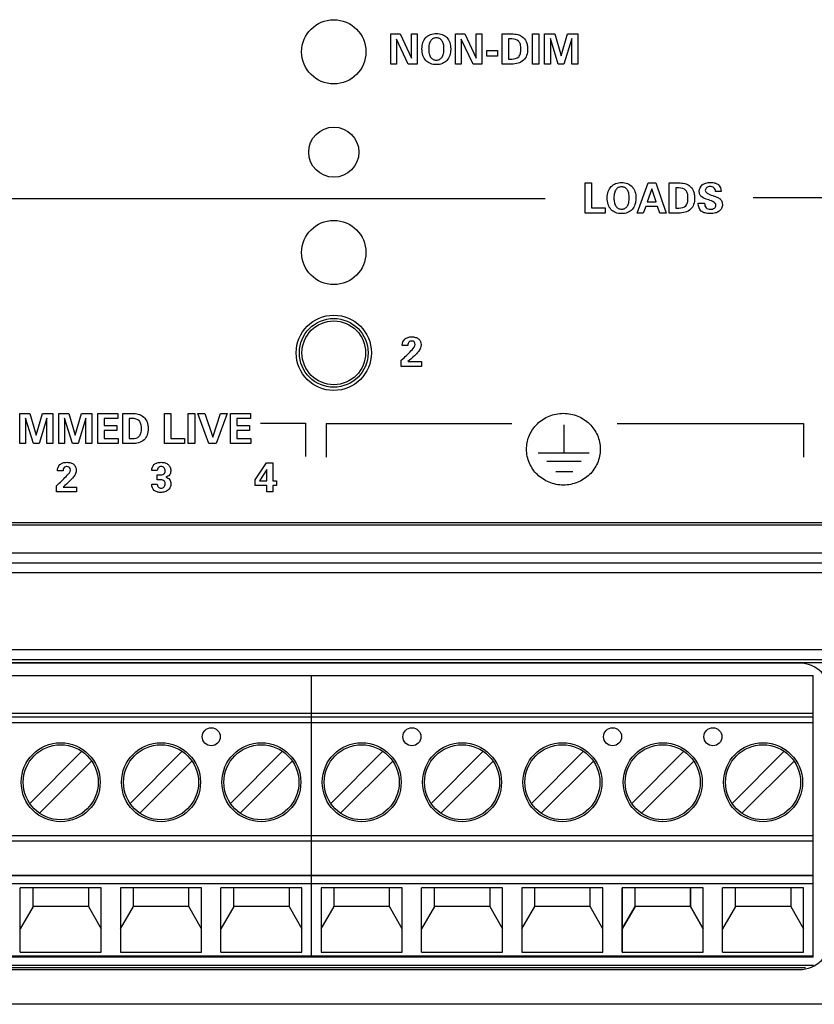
# Model space of a CAD drawing. Header units: inches. Extents: x 0.6 to 15.6, y 0.2 to 10.2.
# Tile 11 of 15: x 7.2 to 8.8, y 5.7 to 7.6. Entities that reach past the tile are written whole.
import ezdxf

# ---------------------------------------------------------------- set-up
doc = ezdxf.new("R2010")
doc.units = ezdxf.units.IN
doc.header["$LTSCALE"] = 0.935
doc.header["$MEASUREMENT"] = 0
doc.layers.get('0').update_dxf_attribs({"linetype": 'CONTINUOUS'})
doc.layers.add('A', color=1, linetype='CONTINUOUS')
doc.layers.add('SCREEN', color=5, linetype='CONTINUOUS')

msp = doc.modelspace()

# ---------------------------------------------------------------- linework, layer by layer
for p, q in [((10.7657, 6.6069), (2.4057, 6.6069)), ((2.4107, 6.6119), (10.7607, 6.6119)), ((2.4057, 6.5519), (10.7657, 6.5519)), ((2.4057, 6.5319), (10.7657, 6.5319)), ((10.7657, 6.5119), (2.4057, 6.5119)), ((2.4057, 6.3589), (10.7657, 6.3589)), ((2.4057, 6.3389), (10.7657, 6.3389)), ((2.4057, 6.333), (10.7657, 6.333)), ((8.7247, 6.332), (5.5807, 6.332)), ((5.5519, 5.7299), (8.7535, 5.7299)), ((5.5682, 5.7249), (8.7372, 5.7249)), ((5.5807, 5.721), (8.7247, 5.721)), ((10.7657, 5.6519), (2.4057, 5.6519))]:
    msp.add_line(p, q)
for centre, radius in [((7.797, 7.5503), 0.064), ((7.797, 7.3503), 0.05), ((7.797, 7.1503), 0.064), ((7.797, 6.9503), 0.075)]:
    msp.add_circle(centre, radius)
for centre, start, end in [((8.7247, 6.269), 0, 90), ((8.7247, 5.784), 270, 360)]:
    msp.add_arc(centre, 0.063, start, end)
at = {"layer": 'A'}
for p, q in [((6.9527, 6.307), (7.3527, 6.307)), ((7.3527, 6.307), (7.7527, 6.307)), ((7.7527, 6.307), (8.1527, 6.307)), ((7.7527, 5.746), (7.7527, 6.307)), ((7.7527, 5.746), (7.7527, 6.307)), ((8.1527, 6.307), (8.5527, 6.307)), ((8.3527, 6.307), (8.7527, 6.307)), ((8.7527, 5.746), (8.7527, 6.307)), ((6.9527, 6.2322), (7.3527, 6.2322)), ((6.9527, 6.2246), (7.3527, 6.2246)), ((7.3527, 6.2322), (7.7527, 6.2322)), ((7.3527, 6.2246), (7.7527, 6.2246)), ((7.7527, 6.2322), (8.1527, 6.2322)), ((7.7527, 6.2246), (8.1527, 6.2246)), ((8.1527, 6.2322), (8.5527, 6.2322)), ((8.1527, 6.2246), (8.5527, 6.2246)), ((8.3527, 6.2322), (8.7527, 6.2322)), ((8.3527, 6.2246), (8.7527, 6.2246)), ((7.3527, 6.2128), (6.9527, 6.2128)), ((7.7527, 6.2128), (7.3527, 6.2128)), ((8.1527, 6.2128), (7.7527, 6.2128)), ((8.5527, 6.2128), (8.1527, 6.2128)), ((8.7527, 6.2128), (8.3527, 6.2128)), ((7.191, 6.0522), (7.2949, 6.1562)), ((7.391, 6.0522), (7.4949, 6.1562)), ((7.591, 6.0522), (7.6949, 6.1562)), ((7.791, 6.0522), (7.8949, 6.1562)), ((7.991, 6.0522), (8.0949, 6.1562)), ((8.191, 6.0522), (8.2949, 6.1562)), ((8.391, 6.0522), (8.4949, 6.1562)), ((8.391, 6.0522), (8.4949, 6.1562)), ((8.591, 6.0522), (8.6949, 6.1562)), ((7.3144, 6.1367), (7.2104, 6.0327)), ((7.4104, 6.0327), (7.5144, 6.1367)), ((7.7144, 6.1367), (7.6104, 6.0327)), ((7.8104, 6.0327), (7.9144, 6.1367)), ((8.1144, 6.1367), (8.0104, 6.0327)), ((8.2104, 6.0327), (8.3144, 6.1367)), ((8.5144, 6.1367), (8.4104, 6.0327)), ((8.4104, 6.0327), (8.5144, 6.1367)), ((8.7144, 6.1367), (8.6104, 6.0327)), ((6.9527, 5.9885), (7.3527, 5.9885)), ((7.3527, 5.9885), (7.7527, 5.9885)), ((7.7527, 5.9885), (8.1527, 5.9885)), ((8.1527, 5.9885), (8.5527, 5.9885)), ((8.3527, 5.9885), (8.7527, 5.9885)), ((7.3527, 5.9767), (6.9527, 5.9767)), ((7.7527, 5.9767), (7.3527, 5.9767)), ((8.1527, 5.9767), (7.7527, 5.9767)), ((8.5527, 5.9767), (8.1527, 5.9767)), ((8.7527, 5.9767), (8.3527, 5.9767)), ((6.9527, 5.9094), (7.3527, 5.9094)), ((6.9527, 5.9085), (7.3527, 5.9085)), ((7.3527, 5.9094), (7.7527, 5.9094)), ((7.3527, 5.9085), (7.7527, 5.9085)), ((7.7527, 5.9094), (8.1527, 5.9094)), ((7.7527, 5.9085), (8.1527, 5.9085)), ((8.1527, 5.9094), (8.5527, 5.9094)), ((8.1527, 5.9085), (8.5527, 5.9085)), ((8.3527, 5.9094), (8.7527, 5.9094)), ((8.3527, 5.9085), (8.7527, 5.9085)), ((7.3527, 5.8919), (6.9527, 5.8919)), ((7.7527, 5.8919), (7.3527, 5.8919)), ((8.1527, 5.8919), (7.7527, 5.8919)), ((8.5527, 5.8919), (8.1527, 5.8919)), ((8.7527, 5.8919), (8.3527, 5.8919)), ((7.3334, 5.8842), (7.172, 5.8842)), ((7.172, 5.7555), (7.172, 5.8842)), ((7.1976, 5.8469), (7.1976, 5.8842)), ((7.3078, 5.8842), (7.3078, 5.8469)), ((7.3334, 5.7555), (7.3334, 5.8842)), ((7.5334, 5.8842), (7.372, 5.8842)), ((7.372, 5.8842), (7.372, 5.7555)), ((7.3976, 5.8469), (7.3976, 5.8842)), ((7.5078, 5.8469), (7.5078, 5.8842)), ((7.5334, 5.7555), (7.5334, 5.8842)), ((7.7334, 5.8842), (7.572, 5.8842)), ((7.572, 5.7555), (7.572, 5.8842)), ((7.5976, 5.8469), (7.5976, 5.8842)), ((7.7078, 5.8842), (7.7078, 5.8469)), ((7.7334, 5.7555), (7.7334, 5.8842)), ((7.9334, 5.8842), (7.772, 5.8842)), ((7.772, 5.8842), (7.772, 5.7555)), ((7.7976, 5.8469), (7.7976, 5.8842)), ((7.9078, 5.8469), (7.9078, 5.8842)), ((7.9334, 5.7555), (7.9334, 5.8842)), ((8.1334, 5.8842), (7.972, 5.8842)), ((7.972, 5.7555), (7.972, 5.8842)), ((7.9976, 5.8469), (7.9976, 5.8842)), ((8.1078, 5.8842), (8.1078, 5.8469)), ((8.1334, 5.7555), (8.1334, 5.8842)), ((8.3334, 5.8842), (8.172, 5.8842)), ((8.172, 5.8842), (8.172, 5.7555)), ((8.1976, 5.8469), (8.1976, 5.8842)), ((8.3078, 5.8469), (8.3078, 5.8842)), ((8.3334, 5.7555), (8.3334, 5.8842)), ((8.5334, 5.8842), (8.372, 5.8842)), ((8.372, 5.7555), (8.372, 5.8842)), ((8.5334, 5.8842), (8.372, 5.8842)), ((8.372, 5.8842), (8.372, 5.7555)), ((8.3976, 5.8469), (8.3976, 5.8842)), ((8.3976, 5.8469), (8.3976, 5.8842)), ((8.5078, 5.8842), (8.5078, 5.8469)), ((8.5078, 5.8469), (8.5078, 5.8842)), ((8.5334, 5.7555), (8.5334, 5.8842)), ((8.5334, 5.7555), (8.5334, 5.8842)), ((8.7334, 5.8842), (8.572, 5.8842)), ((8.572, 5.7555), (8.572, 5.8842)), ((8.5976, 5.8469), (8.5976, 5.8842)), ((8.7078, 5.8842), (8.7078, 5.8469)), ((8.7334, 5.7555), (8.7334, 5.8842)), ((7.1976, 5.8469), (7.172, 5.8021)), ((7.3078, 5.8469), (7.1976, 5.8469)), ((7.3078, 5.8469), (7.3334, 5.8021)), ((7.372, 5.8021), (7.3976, 5.8469)), ((7.5078, 5.8469), (7.3976, 5.8469)), ((7.5334, 5.8021), (7.5078, 5.8469)), ((7.5976, 5.8469), (7.572, 5.8021)), ((7.7078, 5.8469), (7.5976, 5.8469)), ((7.7078, 5.8469), (7.7334, 5.8021)), ((7.772, 5.8021), (7.7976, 5.8469)), ((7.9078, 5.8469), (7.7976, 5.8469)), ((7.9334, 5.8021), (7.9078, 5.8469)), ((7.9976, 5.8469), (7.972, 5.8021)), ((8.1078, 5.8469), (7.9976, 5.8469)), ((8.1078, 5.8469), (8.1334, 5.8021)), ((8.172, 5.8021), (8.1976, 5.8469)), ((8.3078, 5.8469), (8.1976, 5.8469)), ((8.3334, 5.8021), (8.3078, 5.8469)), ((8.3976, 5.8469), (8.372, 5.8021)), ((8.372, 5.8021), (8.3976, 5.8469)), ((8.5078, 5.8469), (8.3976, 5.8469)), ((8.5078, 5.8469), (8.3976, 5.8469)), ((8.5078, 5.8469), (8.5334, 5.8021)), ((8.5334, 5.8021), (8.5078, 5.8469)), ((8.5976, 5.8469), (8.572, 5.8021)), ((8.7078, 5.8469), (8.5976, 5.8469)), ((8.7078, 5.8469), (8.7334, 5.8021)), ((7.172, 5.7555), (7.3334, 5.7555)), ((7.372, 5.7555), (7.5334, 5.7555)), ((7.572, 5.7555), (7.7334, 5.7555)), ((7.772, 5.7555), (7.9334, 5.7555)), ((7.972, 5.7555), (8.1334, 5.7555)), ((8.172, 5.7555), (8.3334, 5.7555)), ((8.372, 5.7555), (8.5334, 5.7555)), ((8.372, 5.7555), (8.5334, 5.7555)), ((8.572, 5.7555), (8.7334, 5.7555)), ((6.9527, 5.7488), (7.3527, 5.7488)), ((7.3527, 5.746), (6.9527, 5.746)), ((7.3527, 5.7488), (7.7527, 5.7488)), ((7.7527, 5.746), (7.3527, 5.746)), ((7.7527, 5.7488), (8.1527, 5.7488)), ((8.1527, 5.746), (7.7527, 5.746)), ((8.1527, 5.7488), (8.5527, 5.7488)), ((8.5527, 5.746), (8.1527, 5.746)), ((8.3527, 5.7488), (8.7527, 5.7488)), ((8.7527, 5.746), (8.3527, 5.746))]:
    msp.add_line(p, q, dxfattribs=at)
for centre, radius in [((7.797, 6.9503), 0.0685), ((7.797, 6.9503), 0.0635), ((7.5527, 6.185), 0.018), ((7.9527, 6.185), 0.018), ((8.3527, 6.185), 0.018), ((8.5527, 6.185), 0.018), ((7.2527, 6.0944), 0.0787), ((7.2527, 6.0944), 0.0748), ((7.4527, 6.0944), 0.0787), ((7.4527, 6.0944), 0.0748), ((7.6527, 6.0944), 0.0787), ((7.6527, 6.0944), 0.0748), ((7.8527, 6.0944), 0.0787), ((7.8527, 6.0944), 0.0748), ((8.0527, 6.0944), 0.0787), ((8.0527, 6.0944), 0.0748), ((8.2527, 6.0944), 0.0787), ((8.2527, 6.0944), 0.0748), ((8.4527, 6.0944), 0.0787), ((8.4527, 6.0944), 0.0748), ((8.6527, 6.0944), 0.0787), ((8.6527, 6.0944), 0.0748)]:
    msp.add_circle(centre, radius, dxfattribs=at)
at = {"layer": 'SCREEN'}
for p, q in [((7.9107, 7.5859), (7.9292, 7.5859)), ((7.9107, 7.5258), (7.9107, 7.5859)), ((7.9222, 7.5755), (7.9222, 7.5258)), ((7.9455, 7.5258), (7.9222, 7.5755)), ((7.9292, 7.5859), (7.9518, 7.5376)), ((7.9518, 7.5859), (7.9633, 7.5859)), ((7.9518, 7.5376), (7.9518, 7.5859)), ((7.9633, 7.5859), (7.9633, 7.5258)), ((8.0397, 7.5859), (8.0582, 7.5859)), ((8.0397, 7.5258), (8.0397, 7.5859)), ((8.0746, 7.5258), (8.0512, 7.5755)), ((8.0512, 7.5755), (8.0512, 7.5258)), ((8.0582, 7.5859), (8.0808, 7.5376)), ((8.0808, 7.5859), (8.0923, 7.5859)), ((8.0808, 7.5376), (8.0808, 7.5859)), ((8.0923, 7.5859), (8.0923, 7.5258)), ((8.1328, 7.5859), (8.1516, 7.5859)), ((8.1328, 7.5258), (8.1328, 7.5859)), ((8.1521, 7.576), (8.1456, 7.576)), ((8.1456, 7.576), (8.1456, 7.5358)), ((8.1929, 7.5859), (8.2057, 7.5859)), ((8.1929, 7.5258), (8.1929, 7.5859)), ((8.2057, 7.5859), (8.2057, 7.5258)), ((8.2173, 7.5859), (8.2375, 7.5859)), ((8.2173, 7.5258), (8.2173, 7.5859)), ((8.2288, 7.5766), (8.2288, 7.5258)), ((8.2444, 7.5258), (8.2288, 7.5766)), ((8.2375, 7.5859), (8.2501, 7.5425)), ((8.2501, 7.5425), (8.2626, 7.5859)), ((8.2714, 7.5766), (8.2557, 7.5258)), ((8.2626, 7.5859), (8.2833, 7.5859)), ((8.2714, 7.5258), (8.2714, 7.5766)), ((8.2833, 7.5859), (8.2833, 7.5258)), ((8.1018, 7.5528), (8.1233, 7.5528)), ((8.1018, 7.5418), (8.1018, 7.5528)), ((8.1233, 7.5418), (8.1018, 7.5418)), ((8.1233, 7.5528), (8.1233, 7.5418)), ((7.9222, 7.5258), (7.9107, 7.5258)), ((7.9633, 7.5258), (7.9455, 7.5258)), ((8.0512, 7.5258), (8.0397, 7.5258)), ((8.0923, 7.5258), (8.0746, 7.5258)), ((8.1516, 7.5258), (8.1328, 7.5258)), ((8.1456, 7.5358), (8.1521, 7.5358)), ((8.2057, 7.5258), (8.1929, 7.5258)), ((8.2288, 7.5258), (8.2173, 7.5258)), ((8.2557, 7.5258), (8.2444, 7.5258)), ((8.2833, 7.5258), (8.2714, 7.5258)), ((8.298, 7.2889), (8.3108, 7.2889)), ((8.298, 7.2289), (8.298, 7.2889)), ((8.3108, 7.2889), (8.3108, 7.2391)), ((8.4019, 7.2289), (8.4237, 7.2889)), ((8.4237, 7.2889), (8.4388, 7.2889)), ((8.4388, 7.2889), (8.4597, 7.2289)), ((8.4658, 7.2889), (8.4846, 7.2889)), ((8.4658, 7.2289), (8.4658, 7.2889)), ((8.431, 7.2771), (8.4219, 7.2516)), ((8.4393, 7.2516), (8.431, 7.2771)), ((8.4851, 7.279), (8.4786, 7.279)), ((8.4786, 7.279), (8.4786, 7.2388)), ((8.5524, 7.2638), (8.5532, 7.2635)), ((8.569, 7.2721), (8.5579, 7.2721)), ((8.569, 7.2724), (8.569, 7.2721)), ((6.5479, 7.2577), (8.2182, 7.2577)), ((8.4187, 7.2418), (8.414, 7.2289)), ((8.4424, 7.2418), (8.4187, 7.2418)), ((8.4219, 7.2516), (8.4393, 7.2516)), ((8.4467, 7.2289), (8.4424, 7.2418)), ((8.5236, 7.2484), (8.5362, 7.2484)), ((8.5236, 7.2475), (8.5236, 7.2484)), ((8.5447, 7.2551), (8.5421, 7.2559)), ((8.633, 7.2596), (10.2787, 7.2596)), ((8.3379, 7.2289), (8.298, 7.2289)), ((8.3108, 7.2391), (8.3379, 7.2391)), ((8.3379, 7.2391), (8.3379, 7.2289)), ((8.414, 7.2289), (8.4019, 7.2289)), ((8.4597, 7.2289), (8.4467, 7.2289)), ((8.4846, 7.2289), (8.4658, 7.2289)), ((8.4786, 7.2388), (8.4851, 7.2388)), ((7.9336, 6.9651), (7.9336, 6.9657)), ((7.9447, 6.9651), (7.9336, 6.9651)), ((7.9314, 6.9354), (7.9348, 6.9385)), ((7.9314, 6.9232), (7.9314, 6.9354)), ((7.9447, 6.9331), (7.9716, 6.9331)), ((7.9716, 6.9331), (7.9716, 6.9232)), ((7.9716, 6.9232), (7.9314, 6.9232)), ((7.1712, 6.8294), (7.1915, 6.8294)), ((7.1712, 6.7694), (7.1712, 6.8294)), ((7.1915, 6.8294), (7.204, 6.786)), ((7.204, 6.786), (7.2165, 6.8294)), ((7.2165, 6.8294), (7.2372, 6.8294)), ((7.2372, 6.8294), (7.2372, 6.7694)), ((7.2489, 6.8294), (7.2691, 6.8294)), ((7.2489, 6.7694), (7.2489, 6.8294)), ((7.2691, 6.8294), (7.2817, 6.786)), ((7.2817, 6.786), (7.2942, 6.8294)), ((7.2942, 6.8294), (7.3149, 6.8294)), ((7.3149, 6.8294), (7.3149, 6.7694)), ((7.3266, 6.8294), (7.3663, 6.8294)), ((7.3266, 6.7694), (7.3266, 6.8294)), ((7.3663, 6.8294), (7.3663, 6.8194)), ((7.3765, 6.8294), (7.3952, 6.8294)), ((7.3765, 6.7694), (7.3765, 6.8294)), ((7.4597, 6.8294), (7.4725, 6.8294)), ((7.4597, 6.7694), (7.4597, 6.8294)), ((7.4725, 6.8294), (7.4725, 6.7795)), ((7.5071, 6.8294), (7.5198, 6.8294)), ((7.5071, 6.7694), (7.5071, 6.8294)), ((7.5198, 6.8294), (7.5198, 6.7694)), ((7.5261, 6.8294), (7.5401, 6.8294)), ((7.548, 6.7694), (7.5261, 6.8294)), ((7.5401, 6.8294), (7.5559, 6.7825)), ((7.5559, 6.7825), (7.5713, 6.8294)), ((7.5844, 6.8294), (7.5623, 6.7694)), ((7.5713, 6.8294), (7.5844, 6.8294)), ((7.5909, 6.8294), (7.6307, 6.8294)), ((7.5909, 6.7694), (7.5909, 6.8294)), ((7.6307, 6.8294), (7.6307, 6.8194)), ((7.1827, 6.8201), (7.1827, 6.7694)), ((7.1984, 6.7694), (7.1827, 6.8201)), ((7.2253, 6.8201), (7.2096, 6.7694)), ((7.2253, 6.7694), (7.2253, 6.8201)), ((7.2761, 6.7694), (7.2604, 6.8201)), ((7.2604, 6.8201), (7.2604, 6.7694)), ((7.303, 6.8201), (7.2873, 6.7694)), ((7.303, 6.7694), (7.303, 6.8201)), ((7.3663, 6.8194), (7.3396, 6.8194)), ((7.3396, 6.8194), (7.3396, 6.8053)), ((7.3957, 6.8195), (7.3893, 6.8195)), ((7.3893, 6.8195), (7.3893, 6.7793)), ((7.6307, 6.8194), (7.6039, 6.8194)), ((7.6039, 6.8194), (7.6039, 6.8053)), ((7.651, 6.8104), (7.7406, 6.8104)), ((7.7406, 6.8104), (7.7406, 6.7435)), ((7.3396, 6.8053), (7.3647, 6.8053)), ((7.3647, 6.7955), (7.3396, 6.7955)), ((7.3396, 6.7955), (7.3396, 6.7794)), ((7.3647, 6.8053), (7.3647, 6.7955)), ((7.6039, 6.8053), (7.629, 6.8053)), ((7.629, 6.7955), (7.6039, 6.7955)), ((7.6039, 6.7955), (7.6039, 6.7794)), ((7.629, 6.8053), (7.629, 6.7955)), ((7.7821, 6.8093), (8.1516, 6.8093)), ((7.7821, 6.8093), (7.7821, 6.7424)), ((8.2554, 6.8065), (8.2554, 6.7517)), ((8.3622, 6.8093), (8.7335, 6.8093)), ((8.7335, 6.8093), (8.7335, 6.7424)), ((7.3396, 6.7794), (7.3673, 6.7794)), ((7.3673, 6.7794), (7.3673, 6.7694)), ((7.3893, 6.7793), (7.3957, 6.7793)), ((7.4725, 6.7795), (7.4996, 6.7795)), ((7.4996, 6.7795), (7.4996, 6.7694)), ((7.6039, 6.7794), (7.6316, 6.7794)), ((7.6316, 6.7794), (7.6316, 6.7694)), ((7.1827, 6.7694), (7.1712, 6.7694)), ((7.2096, 6.7694), (7.1984, 6.7694)), ((7.2372, 6.7694), (7.2253, 6.7694)), ((7.2604, 6.7694), (7.2489, 6.7694)), ((7.2873, 6.7694), (7.2761, 6.7694)), ((7.3149, 6.7694), (7.303, 6.7694)), ((7.3673, 6.7694), (7.3266, 6.7694)), ((7.3952, 6.7694), (7.3765, 6.7694)), ((7.4996, 6.7694), (7.4597, 6.7694)), ((7.5198, 6.7694), (7.5071, 6.7694)), ((7.5623, 6.7694), (7.548, 6.7694)), ((7.6316, 6.7694), (7.5909, 6.7694)), ((8.2044, 6.7511), (8.3063, 6.7511)), ((8.2217, 6.7342), (8.2901, 6.7342)), ((7.2462, 6.7149), (7.2462, 6.7156)), ((7.2573, 6.7149), (7.2462, 6.7149)), ((7.4452, 6.7157), (7.4341, 6.7157)), ((7.6402, 6.6973), (7.663, 6.7311)), ((7.6639, 6.7176), (7.6492, 6.6952)), ((7.663, 6.7311), (7.6756, 6.7311)), ((7.6639, 6.6952), (7.6639, 6.7176)), ((7.6756, 6.7311), (7.6756, 6.6952)), ((8.2397, 6.7137), (8.2735, 6.7137)), ((7.4452, 6.707), (7.4498, 6.707)), ((7.4452, 6.6973), (7.4452, 6.707)), ((7.4496, 6.6973), (7.4452, 6.6973)), ((7.6402, 6.6856), (7.6402, 6.6973)), ((7.6492, 6.6952), (7.6639, 6.6952)), ((7.6756, 6.6952), (7.6828, 6.6952)), ((7.6828, 6.6952), (7.6828, 6.6856)), ((7.244, 6.6852), (7.2474, 6.6883)), ((7.244, 6.6731), (7.244, 6.6852)), ((7.2842, 6.6731), (7.244, 6.6731)), ((7.2573, 6.6829), (7.2842, 6.6829)), ((7.2842, 6.6829), (7.2842, 6.6731)), ((7.4343, 6.6885), (7.4452, 6.6885)), ((7.4343, 6.6873), (7.4343, 6.6885)), ((7.6639, 6.6856), (7.6402, 6.6856)), ((7.6639, 6.6731), (7.6639, 6.6856)), ((7.6756, 6.6731), (7.6639, 6.6731)), ((7.6828, 6.6856), (7.6756, 6.6856)), ((7.6756, 6.6856), (7.6756, 6.6731))]:
    msp.add_line(p, q, dxfattribs=at)
for points, knots in [([(7.9728, 7.5562), (7.9729, 7.5605), (7.9739, 7.5686), (7.9798, 7.5791), (7.9897, 7.5857), (8.0015, 7.5873), (8.0133, 7.5857), (8.0231, 7.5791), (8.0291, 7.5686), (8.0301, 7.56), (8.0301, 7.5553), (8.0301, 7.5548)], [0, 0, 0, 0, 0.01290898, 0.02412189, 0.03510105, 0.04715146, 0.05916502, 0.07011321, 0.08139075, 0.09423848, 0.09557221, 0.09557221, 0.09557221, 0.09557221]), ([(8.0166, 7.5561), (8.0166, 7.5593), (8.0162, 7.565), (8.0134, 7.5724), (8.0081, 7.5773), (8.0014, 7.5785), (7.9947, 7.5773), (7.9895, 7.5724), (7.9867, 7.5649), (7.9863, 7.5593), (7.9863, 7.5561)], [0, 0, 0, 0, 0.00952023, 0.01703062, 0.02340897, 0.03008785, 0.03673328, 0.04311327, 0.05060415, 0.06011107, 0.06011107, 0.06011107, 0.06011107]), ([(8.1516, 7.5859), (8.1556, 7.5859), (8.1629, 7.5856), (8.1737, 7.5808), (8.1802, 7.5727), (8.1829, 7.5635), (8.1836, 7.5541), (8.1824, 7.5432), (8.1734, 7.5286), (8.1599, 7.5258), (8.1516, 7.5258)], [0, 0, 0, 0, 0.01214419, 0.0213961, 0.03462014, 0.04184906, 0.04985614, 0.06295581, 0.07409812, 0.09898219, 0.09898219, 0.09898219, 0.09898219]), ([(8.1521, 7.5358), (8.1569, 7.5358), (8.1651, 7.5377), (8.1696, 7.5473), (8.1703, 7.5557), (8.1696, 7.5642), (8.1652, 7.574), (8.1569, 7.576), (8.1521, 7.576)], [0, 0, 0, 0, 0.01442548, 0.02140458, 0.03039331, 0.03958873, 0.04669739, 0.06115328, 0.06115328, 0.06115328, 0.06115328]), ([(8.0301, 7.5548), (8.03, 7.5509), (8.0289, 7.543), (8.0233, 7.5327), (8.0134, 7.5259), (8.0015, 7.5243), (7.9896, 7.5259), (7.9797, 7.5326), (7.9738, 7.5434), (7.9728, 7.5517), (7.9728, 7.5562)], [0, 0, 0, 0, 0.0119092, 0.02332931, 0.03431421, 0.04645462, 0.05863808, 0.06964092, 0.08100588, 0.09431489, 0.09431489, 0.09431489, 0.09431489]), ([(7.9863, 7.5561), (7.9863, 7.5529), (7.9867, 7.5471), (7.9894, 7.5395), (7.9947, 7.5346), (8.0014, 7.5334), (8.0082, 7.5346), (8.0135, 7.5395), (8.0162, 7.5471), (8.0166, 7.5529), (8.0166, 7.5561)], [0, 0, 0, 0, 0.00968209, 0.01723248, 0.02362077, 0.03032535, 0.03706552, 0.04346776, 0.05103206, 0.06070381, 0.06070381, 0.06070381, 0.06070381]), ([(8.342, 7.2592), (8.342, 7.2635), (8.343, 7.2716), (8.349, 7.2821), (8.3588, 7.2887), (8.3706, 7.2903), (8.3825, 7.2887), (8.3923, 7.2821), (8.3983, 7.2716), (8.3993, 7.263), (8.3992, 7.2583), (8.3992, 7.2578)], [0, 0, 0, 0, 0.01291149, 0.0241231, 0.03511082, 0.04716269, 0.05917043, 0.0701235, 0.08139879, 0.09424718, 0.09558079, 0.09558079, 0.09558079, 0.09558079]), ([(8.3858, 7.2591), (8.3858, 7.2623), (8.3854, 7.268), (8.3826, 7.2755), (8.3773, 7.2803), (8.3706, 7.2815), (8.3639, 7.2803), (8.3586, 7.2754), (8.3559, 7.268), (8.3554, 7.2623), (8.3554, 7.2591)], [0, 0, 0, 0, 0.00951665, 0.01702716, 0.0234106, 0.03009227, 0.03674515, 0.04313479, 0.05062658, 0.06012888, 0.06012888, 0.06012888, 0.06012888]), ([(8.4846, 7.2889), (8.4886, 7.2889), (8.4959, 7.2886), (8.5067, 7.2839), (8.5132, 7.2757), (8.5159, 7.2665), (8.5167, 7.2571), (8.5154, 7.2462), (8.5064, 7.2316), (8.4929, 7.2289), (8.4846, 7.2289)], [0, 0, 0, 0, 0.01213875, 0.02138871, 0.03462438, 0.04185141, 0.04985653, 0.06295452, 0.07409887, 0.09897559, 0.09897559, 0.09897559, 0.09897559]), ([(8.5421, 7.2559), (8.5381, 7.2572), (8.5319, 7.2591), (8.5263, 7.2658), (8.5245, 7.2749), (8.5292, 7.285), (8.5392, 7.2893), (8.548, 7.2903), (8.5545, 7.2896), (8.5575, 7.2887), (8.5578, 7.2886)], [0, 0, 0, 0, 0.01252783, 0.01868882, 0.02527772, 0.0395031, 0.04757321, 0.05710991, 0.06595623, 0.06670358, 0.06670358, 0.06670358, 0.06670358]), ([(8.5579, 7.2721), (8.5577, 7.2747), (8.5558, 7.2803), (8.5486, 7.282), (8.5436, 7.2814), (8.5402, 7.2799), (8.5381, 7.2773), (8.5375, 7.2751), (8.5376, 7.274)], [0, 0, 0, 0, 0.00776362, 0.01551246, 0.01959661, 0.02310037, 0.02623648, 0.02944204, 0.02944204, 0.02944204, 0.02944204]), ([(8.5578, 7.2886), (8.5599, 7.2879), (8.5662, 7.2847), (8.569, 7.2771), (8.569, 7.2724)], [0, 0, 0, 0, 0.00667019, 0.02067691, 0.02067691, 0.02067691, 0.02067691]), ([(8.4851, 7.2388), (8.4899, 7.2388), (8.4981, 7.2407), (8.5026, 7.2504), (8.5033, 7.2588), (8.5026, 7.2672), (8.4982, 7.277), (8.4899, 7.279), (8.4851, 7.279)], [0, 0, 0, 0, 0.01442919, 0.02140476, 0.03038446, 0.03958258, 0.04668772, 0.06114864, 0.06114864, 0.06114864, 0.06114864]), ([(8.5532, 7.2635), (8.5564, 7.2625), (8.5616, 7.2605), (8.5681, 7.2568), (8.5712, 7.2515), (8.572, 7.2452), (8.5707, 7.238), (8.5653, 7.2319), (8.5571, 7.2284), (8.5473, 7.2275), (8.5398, 7.2282), (8.536, 7.2294), (8.5355, 7.2295)], [0, 0, 0, 0, 0.01009052, 0.01674897, 0.02193926, 0.02788566, 0.0355334, 0.04294915, 0.05140602, 0.06165039, 0.0721204, 0.07365007, 0.07365007, 0.07365007, 0.07365007]), ([(8.5376, 7.274), (8.5378, 7.2719), (8.5427, 7.2668), (8.5486, 7.265), (8.5524, 7.2638)], [0, 0, 0, 0, 0.00645617, 0.0186237, 0.0186237, 0.0186237, 0.0186237]), ([(8.3992, 7.2578), (8.3991, 7.2539), (8.3981, 7.246), (8.3924, 7.2357), (8.3826, 7.2289), (8.3706, 7.2273), (8.3587, 7.2289), (8.3488, 7.2356), (8.343, 7.2464), (8.342, 7.2547), (8.342, 7.2592)], [0, 0, 0, 0, 0.01190934, 0.02332946, 0.03431063, 0.04645325, 0.05863671, 0.06963955, 0.08100888, 0.09431896, 0.09431896, 0.09431896, 0.09431896]), ([(8.3554, 7.2591), (8.3554, 7.2559), (8.3559, 7.2501), (8.3586, 7.2425), (8.3639, 7.2376), (8.3706, 7.2364), (8.3773, 7.2376), (8.3826, 7.2425), (8.3854, 7.2501), (8.3858, 7.2559), (8.3858, 7.2591)], [0, 0, 0, 0, 0.0096863, 0.01723944, 0.02362642, 0.03033058, 0.03706457, 0.04346108, 0.0510281, 0.06070386, 0.06070386, 0.06070386, 0.06070386]), ([(8.5355, 7.2295), (8.5334, 7.2303), (8.5264, 7.2337), (8.5236, 7.2422), (8.5236, 7.2475)], [0, 0, 0, 0, 0.0067929, 0.02269987, 0.02269987, 0.02269987, 0.02269987]), ([(8.5362, 7.2484), (8.5362, 7.2452), (8.5373, 7.24), (8.543, 7.2367), (8.5477, 7.2362), (8.5523, 7.2367), (8.5567, 7.2388), (8.5588, 7.2422), (8.5588, 7.2443)], [0, 0, 0, 0, 0.00944961, 0.01378993, 0.01903569, 0.02339176, 0.0272548, 0.03359888, 0.03359888, 0.03359888, 0.03359888]), ([(8.5588, 7.2443), (8.5588, 7.2444), (8.5587, 7.2467), (8.5541, 7.252), (8.5484, 7.2538), (8.5447, 7.2551)], [0, 0, 0, 0, 0.00032165, 0.00681454, 0.01853662, 0.01853662, 0.01853662, 0.01853662]), ([(7.9336, 6.9657), (7.9336, 6.9701), (7.9364, 6.9772), (7.9448, 6.9817), (7.9524, 6.9825), (7.9599, 6.9817), (7.9682, 6.9777), (7.9713, 6.9706), (7.9712, 6.9663), (7.9712, 6.966)], [0, 0, 0, 0, 0.0130727, 0.01990145, 0.02774366, 0.03553641, 0.04231395, 0.05463554, 0.05540829, 0.05540829, 0.05540829, 0.05540829]), ([(7.9348, 6.9385), (7.9412, 6.9442), (7.9495, 6.9527), (7.9594, 6.963), (7.9594, 6.9671)], [0, 0, 0, 0, 0.02585275, 0.03796494, 0.03796494, 0.03796494, 0.03796494]), ([(7.9594, 6.9671), (7.9594, 6.9688), (7.958, 6.9726), (7.9523, 6.9746), (7.9457, 6.9723), (7.9448, 6.9674), (7.9447, 6.9651)], [0, 0, 0, 0, 0.00527775, 0.01054019, 0.01666692, 0.02361293, 0.02361293, 0.02361293, 0.02361293]), ([(7.9712, 6.966), (7.9711, 6.964), (7.9699, 6.9593), (7.9653, 6.9518), (7.9565, 6.943), (7.9492, 6.9367), (7.9447, 6.9331)], [0, 0, 0, 0, 0.0061156, 0.01426901, 0.02598911, 0.04331128, 0.04331128, 0.04331128, 0.04331128]), ([(7.3952, 6.8294), (7.3993, 6.8294), (7.4065, 6.8291), (7.4173, 6.8243), (7.4239, 6.8162), (7.4266, 6.807), (7.4273, 6.7976), (7.4261, 6.7867), (7.4171, 6.7721), (7.4035, 6.7694), (7.3952, 6.7694)], [0, 0, 0, 0, 0.01214266, 0.02139263, 0.0346258, 0.04185386, 0.04985902, 0.06295432, 0.07410035, 0.09898082, 0.09898082, 0.09898082, 0.09898082]), ([(8.1813, 6.7614), (8.1817, 6.7699), (8.1858, 6.7876), (8.2016, 6.8102), (8.2258, 6.8261), (8.2547, 6.8317), (8.2837, 6.8261), (8.3079, 6.8102), (8.3243, 6.7867), (8.3282, 6.7677), (8.3282, 6.7583)], [0, 0, 0, 0, 0.0253368, 0.0530082, 0.0809462, 0.1100815, 0.1392282, 0.167165, 0.1948221, 0.2232882, 0.2232882, 0.2232882, 0.2232882]), ([(7.3957, 6.7793), (7.4005, 6.7793), (7.4088, 6.7812), (7.4133, 6.7908), (7.4139, 6.7992), (7.4133, 6.8077), (7.4088, 6.8175), (7.4005, 6.8195), (7.3957, 6.8195)], [0, 0, 0, 0, 0.01442788, 0.02140345, 0.03038315, 0.03958127, 0.04668641, 0.06114733, 0.06114733, 0.06114733, 0.06114733]), ([(8.3282, 6.7583), (8.3282, 6.7488), (8.3243, 6.7298), (8.3079, 6.7063), (8.2837, 6.6904), (8.2547, 6.6848), (8.2258, 6.6904), (8.2016, 6.7063), (8.1852, 6.7298), (8.181, 6.7498), (8.1813, 6.7604), (8.1813, 6.7614)], [0, 0, 0, 0, 0.0284547, 0.0561129, 0.0840533, 0.1132007, 0.1423367, 0.1702782, 0.1979508, 0.2264025, 0.2295876, 0.2295876, 0.2295876, 0.2295876]), ([(7.2462, 6.7156), (7.2462, 6.7199), (7.249, 6.7271), (7.2575, 6.7315), (7.265, 6.7324), (7.2725, 6.7315), (7.2808, 6.7275), (7.2839, 6.7205), (7.2838, 6.7161), (7.2838, 6.7159)], [0, 0, 0, 0, 0.01306755, 0.0198967, 0.02773662, 0.03552996, 0.04230543, 0.0546394, 0.05541235, 0.05541235, 0.05541235, 0.05541235]), ([(7.4341, 6.7157), (7.4341, 6.72), (7.4367, 6.7273), (7.4454, 6.7316), (7.453, 6.7324), (7.4607, 6.7315), (7.4671, 6.728), (7.4713, 6.7223), (7.4721, 6.7174), (7.472, 6.7149), (7.472, 6.7146)], [0, 0, 0, 0, 0.0131239, 0.01987756, 0.02792574, 0.03584403, 0.04276582, 0.04933225, 0.05634743, 0.0570178, 0.0570178, 0.0570178, 0.0570178]), ([(7.2474, 6.6883), (7.2539, 6.6941), (7.2621, 6.7025), (7.272, 6.7129), (7.272, 6.7169)], [0, 0, 0, 0, 0.02585031, 0.03796156, 0.03796156, 0.03796156, 0.03796156]), ([(7.272, 6.7169), (7.272, 6.7186), (7.2706, 6.7224), (7.2649, 6.7244), (7.2583, 6.7221), (7.2574, 6.7172), (7.2573, 6.7149)], [0, 0, 0, 0, 0.0052792, 0.01053942, 0.01666554, 0.02361033, 0.02361033, 0.02361033, 0.02361033]), ([(7.2838, 6.7159), (7.2838, 6.7138), (7.2826, 6.7091), (7.2779, 6.7017), (7.2691, 6.6929), (7.2618, 6.6866), (7.2573, 6.6829)], [0, 0, 0, 0, 0.00611588, 0.01426207, 0.02598598, 0.04330173, 0.04330173, 0.04330173, 0.04330173]), ([(7.4529, 6.7236), (7.4509, 6.7236), (7.4465, 6.7221), (7.4452, 6.7177), (7.4452, 6.7157)], [0, 0, 0, 0, 0.00593165, 0.01207909, 0.01207909, 0.01207909, 0.01207909]), ([(7.4498, 6.707), (7.4527, 6.707), (7.4573, 6.707), (7.4606, 6.7114), (7.4611, 6.7159), (7.4597, 6.7219), (7.455, 6.7236), (7.4529, 6.7236)], [0, 0, 0, 0, 0.00881243, 0.01187199, 0.01564322, 0.02227794, 0.02854638, 0.02854638, 0.02854638, 0.02854638]), ([(7.472, 6.7146), (7.472, 6.7133), (7.4716, 6.7106), (7.4691, 6.7054), (7.4649, 6.7033), (7.4621, 6.7025)], [0, 0, 0, 0, 0.00399146, 0.00808925, 0.01684062, 0.01684062, 0.01684062, 0.01684062]), ([(7.4621, 6.7025), (7.465, 6.7018), (7.4709, 6.6988), (7.473, 6.69), (7.4716, 6.6823), (7.467, 6.6765), (7.4603, 6.6727), (7.4528, 6.6718), (7.4478, 6.6723), (7.4456, 6.6729)], [0, 0, 0, 0, 0.00896871, 0.01781764, 0.02491441, 0.03190097, 0.03931738, 0.04752616, 0.05419714, 0.05419714, 0.05419714, 0.05419714]), ([(7.4608, 6.6903), (7.4608, 6.6912), (7.4604, 6.6932), (7.4573, 6.6974), (7.4526, 6.6973), (7.4496, 6.6973)], [0, 0, 0, 0, 0.00282067, 0.00588851, 0.014867, 0.014867, 0.014867, 0.014867]), ([(7.4456, 6.6729), (7.4454, 6.6729), (7.443, 6.6736), (7.437, 6.6766), (7.4343, 6.6833), (7.4343, 6.6873)], [0, 0, 0, 0, 0.00083692, 0.00729856, 0.01943874, 0.01943874, 0.01943874, 0.01943874]), ([(7.4452, 6.6885), (7.4453, 6.6865), (7.4466, 6.6821), (7.453, 6.6799), (7.4596, 6.6823), (7.4609, 6.6874), (7.4608, 6.6899), (7.4608, 6.6903)], [0, 0, 0, 0, 0.00609457, 0.01193325, 0.0182652, 0.02494609, 0.02591277, 0.02591277, 0.02591277, 0.02591277])]:
    msp.add_open_spline(points, degree=3, knots=knots, dxfattribs=at)

doc.saveas('drawing.dxf')
